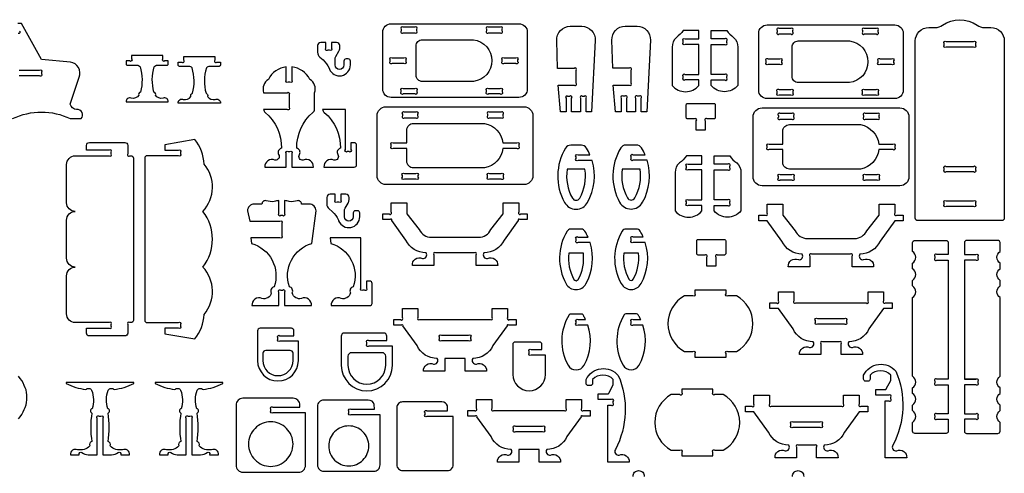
# Model space of a CAD drawing. Extents: x 4810.7 to 4895.3, y 1517.4 to 1570.6.
# Tile 5 of 5: x 4851.1 to 4895.3, y 1550.2 to 1570.6. Entities that reach past the tile are written whole.
import ezdxf

# ---------------------------------------------------------------- set-up
doc = ezdxf.new("R2010")
doc.units = 0
doc.header["$MEASUREMENT"] = 0
doc.layers.add('LAYER1', color=18, linetype='CONTINUOUS')

msp = doc.modelspace()

# ---------------------------------------------------------------- linework, layer by layer
at = {"layer": 'LAYER1'}
for points in [[(4891.442, 1561.598, -0.414214), (4891.342, 1561.698), (4891.342, 1569.679, -0.414214), (4891.942, 1570.279), (4892.237, 1570.279, 0.155074), (4892.565, 1570.383, -0.31779), (4894.118, 1570.383, 0.155074), (4894.446, 1570.279), (4894.742, 1570.279, -0.414214), (4895.342, 1569.679), (4895.342, 1561.698, -0.414214), (4895.242, 1561.598)], [(4867.403, 1567.508), (4867.403, 1570.071, -0.414214), (4867.778, 1570.446), (4873.528, 1570.446, -0.414214), (4873.903, 1570.071), (4873.903, 1567.508, -0.414214), (4873.528, 1567.133), (4867.778, 1567.133, -0.414214)], [(4868.236, 1570.201), (4868.236, 1570.128, 1), (4868.324, 1570.039), (4868.847, 1570.039, 1), (4868.936, 1570.128), (4868.936, 1570.201, 1), (4868.847, 1570.289), (4868.324, 1570.289, 1)], [(4872.068, 1570.201), (4872.068, 1570.128, 1), (4872.156, 1570.039), (4872.68, 1570.039, 1), (4872.768, 1570.128), (4872.768, 1570.201, 1), (4872.68, 1570.289), (4872.156, 1570.289, 1)], [(4875.393, 1566.483), (4875.287, 1567.683), (4876.004, 1567.683, 1), (4876.093, 1567.771), (4876.093, 1568.35, 1), (4876.004, 1568.439), (4875.266, 1568.439), (4875.229, 1569.698, -0.431081), (4875.828, 1570.333), (4876.357, 1570.333, -0.431081), (4876.956, 1569.698), (4876.793, 1566.483), (4876.543, 1566.483), (4876.543, 1567.094, 1), (4876.454, 1567.183), (4876.381, 1567.183, 1), (4876.293, 1567.094), (4876.293, 1566.483), (4875.893, 1566.483), (4875.893, 1567.094, 1), (4875.804, 1567.183), (4875.731, 1567.183, 1), (4875.643, 1567.094), (4875.643, 1566.483)], [(4877.869, 1566.487), (4877.763, 1567.687), (4878.481, 1567.687, 1), (4878.569, 1567.776), (4878.569, 1568.355, 1), (4878.481, 1568.443), (4877.742, 1568.443), (4877.705, 1569.703, -0.431081), (4878.304, 1570.337), (4878.834, 1570.337, -0.431081), (4879.433, 1569.703), (4879.269, 1566.487), (4879.019, 1566.487), (4879.019, 1567.099, 1), (4878.931, 1567.187), (4878.857, 1567.187, 1), (4878.769, 1567.099), (4878.769, 1566.487), (4878.369, 1566.487), (4878.369, 1567.099, 1), (4878.281, 1567.187), (4878.207, 1567.187, 1), (4878.119, 1567.099), (4878.119, 1566.487)], [(4884.301, 1567.456), (4884.301, 1570.018, -0.414214), (4884.676, 1570.393), (4890.426, 1570.393, -0.414214), (4890.801, 1570.018), (4890.801, 1567.456, -0.414214), (4890.426, 1567.081), (4884.676, 1567.081, -0.414214)], [(4885.134, 1570.149), (4885.134, 1570.075, 1), (4885.222, 1569.987), (4885.746, 1569.987, 1), (4885.834, 1570.075), (4885.834, 1570.149, 1), (4885.746, 1570.237), (4885.222, 1570.237, 1)], [(4888.967, 1570.149), (4888.967, 1570.075, 1), (4889.055, 1569.987), (4889.578, 1569.987, 1), (4889.667, 1570.075), (4889.667, 1570.149, 1), (4889.578, 1570.237), (4889.055, 1570.237, 1)], [(4880.414, 1569.395), (4880.414, 1567.67, 0.468323), (4881.614, 1567.67), (4881.614, 1567.92), (4881.002, 1567.92, -1), (4880.914, 1568.008), (4880.914, 1568.081, -1), (4881.002, 1568.17), (4881.614, 1568.17), (4881.614, 1569.52), (4881.002, 1569.52, -1), (4880.914, 1569.609), (4880.914, 1569.682, -1), (4881.002, 1569.77), (4881.614, 1569.77), (4881.614, 1570.145), (4880.914, 1570.145, -0.082449), (4880.601, 1569.832, 0.237515)], [(4883.363, 1569.395), (4883.363, 1567.67, -0.468323), (4882.163, 1567.67), (4882.163, 1567.92), (4882.775, 1567.92, 1), (4882.863, 1568.008), (4882.863, 1568.081, 1), (4882.775, 1568.17), (4882.163, 1568.17), (4882.163, 1569.52), (4882.775, 1569.52, 1), (4882.863, 1569.609), (4882.863, 1569.682, 1), (4882.775, 1569.77), (4882.163, 1569.77), (4882.163, 1570.145), (4882.863, 1570.145, 0.082449), (4883.176, 1569.832, -0.237515)], [(4864.992, 1568.446), (4865.006, 1568.411, 0.825341), (4865.952, 1568.594), (4865.952, 1568.766, 0.414214), (4865.856, 1568.862), (4865.757, 1568.862, 0.414214), (4865.661, 1568.766), (4865.661, 1568.594, -1), (4865.263, 1568.594), (4865.263, 1568.837, -0.131652), (4865.301, 1568.981), (4865.434, 1569.21, 0.131652), (4865.472, 1569.354), (4865.472, 1569.463, 0.414214), (4865.328, 1569.607), (4865.099, 1569.607), (4865.099, 1569.344, -1), (4865.01, 1569.255), (4864.937, 1569.255, -1), (4864.849, 1569.344), (4864.849, 1569.607), (4864.619, 1569.607, 0.414214), (4864.475, 1569.463), (4864.475, 1569.164, 0.220517), (4864.577, 1568.944), (4864.721, 1568.822, -0.122252)], [(4871.484, 1567.852), (4869.184, 1567.852, -0.414214), (4868.903, 1568.133), (4868.903, 1569.446, -0.414214), (4869.184, 1569.727), (4871.484, 1569.727, -0.88519)], [(4888.383, 1567.8), (4886.083, 1567.8, -0.414214), (4885.802, 1568.081), (4885.802, 1569.393, -0.414214), (4886.083, 1569.675), (4888.383, 1569.675, -0.88519)], [(4892.73, 1569.642), (4893.953, 1569.642, -1), (4894.042, 1569.553), (4894.042, 1569.48, -1), (4893.953, 1569.392), (4892.73, 1569.392, -1), (4892.642, 1569.48), (4892.642, 1569.553, -1)], [(4856.817, 1566.933), (4857.766, 1566.933, 0.570657), (4857.533, 1567.099, -0.289506), (4857.188, 1567.228, 0.497317), (4857.122, 1567.373, 0.217136), (4857.122, 1567.373, -0.145354), (4857.138, 1568.51, -0.281118), (4857.285, 1568.583), (4857.707, 1568.583, 0.414214), (4857.767, 1568.643), (4857.767, 1568.773), (4857.605, 1568.773, -1), (4857.517, 1568.862), (4857.517, 1569.023), (4856.942, 1569.023), (4856.817, 1569.023), (4856.691, 1569.023), (4856.116, 1569.023), (4856.116, 1568.862, -1), (4856.028, 1568.773), (4855.866, 1568.773), (4855.866, 1568.643, 0.414214), (4855.926, 1568.583), (4856.349, 1568.583, -0.281118), (4856.496, 1568.51, -0.145354), (4856.511, 1567.373, 0.217136), (4856.511, 1567.373, 0.497317), (4856.445, 1567.228, -0.289506), (4856.1, 1567.099, 0.570657), (4855.867, 1566.933)], [(4859.157, 1566.881), (4858.208, 1566.881, -0.570657), (4858.441, 1567.047, 0.289506), (4858.785, 1567.176, -0.497317), (4858.852, 1567.321, -0.217136), (4858.852, 1567.321, 0.145354), (4858.836, 1568.458, 0.281118), (4858.689, 1568.531), (4858.267, 1568.531, -0.414214), (4858.207, 1568.591), (4858.207, 1568.721), (4858.369, 1568.721, 1), (4858.457, 1568.81), (4858.457, 1568.971), (4859.032, 1568.971), (4859.157, 1568.971), (4859.283, 1568.971), (4859.858, 1568.971), (4859.858, 1568.81, 1), (4859.946, 1568.721), (4860.108, 1568.721), (4860.108, 1568.591, -0.414214), (4860.048, 1568.531), (4859.625, 1568.531, 0.281118), (4859.478, 1568.458, 0.145354), (4859.463, 1567.321, -0.217136), (4859.463, 1567.321, -0.497317), (4859.529, 1567.176, 0.289506), (4859.874, 1567.047, -0.570657), (4860.107, 1566.881)], [(4868.347, 1568.664), (4867.824, 1568.664, -1), (4867.736, 1568.753), (4867.736, 1568.826, -1), (4867.824, 1568.914), (4868.347, 1568.914, -1), (4868.436, 1568.826), (4868.436, 1568.753, -1)], [(4872.856, 1568.914), (4873.38, 1568.914, -1), (4873.468, 1568.826), (4873.468, 1568.753, -1), (4873.38, 1568.664), (4872.856, 1568.664, -1), (4872.768, 1568.753), (4872.768, 1568.826, -1)], [(4885.246, 1568.612), (4884.722, 1568.612, -1), (4884.634, 1568.7), (4884.634, 1568.774, -1), (4884.722, 1568.862), (4885.246, 1568.862, -1), (4885.334, 1568.774), (4885.334, 1568.7, -1)], [(4889.755, 1568.862), (4890.278, 1568.862, -1), (4890.367, 1568.774), (4890.367, 1568.7, -1), (4890.278, 1568.612), (4889.755, 1568.612, -1), (4889.667, 1568.7), (4889.667, 1568.774, -1)], [(4863.321, 1568.51), (4863.321, 1567.908, -1), (4863.233, 1567.82), (4863.16, 1567.82, -1), (4863.071, 1567.908), (4863.071, 1568.51, 0.24185), (4862.266, 1567.947, 0.346655), (4862.049, 1567.347), (4863.108, 1567.347, -1), (4863.196, 1567.259), (4863.196, 1566.686, -1), (4863.108, 1566.597), (4862.049, 1566.597, 0.260797), (4862.125, 1566.461, -0.220455), (4862.855, 1564.849, 0.497317), (4862.726, 1564.568, -0.687365), (4862.559, 1564.319, 0.570657), (4862.108, 1563.998), (4863.071, 1563.998), (4863.071, 1564.61, -1), (4863.16, 1564.698), (4863.196, 1564.698), (4863.233, 1564.698, -1), (4863.321, 1564.61), (4863.321, 1563.998), (4864.285, 1563.998, 0.570657), (4863.834, 1564.319, -0.687365), (4863.666, 1564.568, 0.497317), (4863.537, 1564.849, -0.220455), (4864.267, 1566.461, 0.260797), (4864.343, 1566.597), (4864.343, 1567.347, 0.346655), (4864.127, 1567.947, 0.24185)], [(4868.324, 1567.539), (4868.847, 1567.539, -1), (4868.936, 1567.451), (4868.936, 1567.378, -1), (4868.847, 1567.289), (4868.324, 1567.289, -1), (4868.236, 1567.378), (4868.236, 1567.451, -1)], [(4872.156, 1567.539), (4872.68, 1567.539, -1), (4872.768, 1567.451), (4872.768, 1567.378, -1), (4872.68, 1567.289), (4872.156, 1567.289, -1), (4872.068, 1567.378), (4872.068, 1567.451, -1)], [(4885.222, 1567.487), (4885.746, 1567.487, -1), (4885.834, 1567.399), (4885.834, 1567.325, -1), (4885.746, 1567.237), (4885.222, 1567.237, -1), (4885.134, 1567.325), (4885.134, 1567.399, -1)], [(4889.055, 1567.487), (4889.578, 1567.487, -1), (4889.667, 1567.399), (4889.667, 1567.325, -1), (4889.578, 1567.237), (4889.055, 1567.237, -1), (4888.967, 1567.325), (4888.967, 1567.399, -1)], [(4867.153, 1563.614), (4867.153, 1566.314, -0.414214), (4867.553, 1566.714), (4873.753, 1566.714, -0.414214), (4874.153, 1566.314), (4874.153, 1563.614, -0.414214), (4873.753, 1563.214), (4867.553, 1563.214, -0.414214)], [(4881.496, 1565.666), (4881.496, 1566.078, 1), (4881.408, 1566.166), (4881.106, 1566.166, -0.414214), (4881.046, 1566.226), (4881.046, 1566.806, -0.414214), (4881.106, 1566.866), (4882.286, 1566.866, -0.414214), (4882.346, 1566.806), (4882.346, 1566.226, -0.414214), (4882.286, 1566.166), (4881.985, 1566.166, 1), (4881.896, 1566.078), (4881.896, 1565.666)], [(4884.051, 1563.561), (4884.051, 1566.261, -0.414214), (4884.451, 1566.661), (4890.651, 1566.661, -0.414214), (4891.051, 1566.261), (4891.051, 1563.561, -0.414214), (4890.651, 1563.161), (4884.451, 1563.161, -0.414214)], [(4866.125, 1563.998, 0.414214), (4866.225, 1564.098), (4866.225, 1564.998, 0.414214), (4866.125, 1565.098), (4865.975, 1565.098), (4865.975, 1564.786, -1), (4865.886, 1564.698), (4865.813, 1564.698, -1), (4865.725, 1564.786), (4865.725, 1566.597), (4864.702, 1566.597, 0.260797), (4864.779, 1566.461, -0.220455), (4865.508, 1564.849, 0.497317), (4865.38, 1564.568, -0.687365), (4865.212, 1564.319, 0.570657), (4864.761, 1563.998)], [(4868.287, 1566.375), (4868.287, 1566.302, 1), (4868.375, 1566.214), (4868.898, 1566.214, 1), (4868.987, 1566.302), (4868.987, 1566.375, 1), (4868.898, 1566.464), (4868.375, 1566.464, 1)], [(4872.119, 1566.375), (4872.119, 1566.302, 1), (4872.208, 1566.214), (4872.731, 1566.214, 1), (4872.819, 1566.302), (4872.819, 1566.375, 1), (4872.731, 1566.464), (4872.208, 1566.464, 1)], [(4885.797, 1566.411), (4885.273, 1566.411, 1), (4885.185, 1566.323), (4885.185, 1566.25, 1), (4885.273, 1566.161), (4885.797, 1566.161, 1), (4885.885, 1566.25), (4885.885, 1566.323, 1)], [(4889.018, 1566.323), (4889.018, 1566.25, 1), (4889.106, 1566.161), (4889.629, 1566.161, 1), (4889.718, 1566.25), (4889.718, 1566.323, 1), (4889.629, 1566.411), (4889.106, 1566.411, 1)], [(4872.805, 1565.089), (4873.431, 1565.089, -1), (4873.519, 1565), (4873.519, 1564.927, -1), (4873.431, 1564.839), (4872.805, 1564.839, -0.326135), (4871.984, 1563.964), (4868.787, 1563.964, -0.414214), (4868.487, 1564.264), (4868.487, 1564.839), (4867.875, 1564.839, -1), (4867.787, 1564.927), (4867.787, 1565, -1), (4867.875, 1565.089), (4868.487, 1565.089), (4868.487, 1565.664, -0.414214), (4868.787, 1565.964), (4871.984, 1565.964, -0.326135)], [(4889.704, 1565.036), (4890.329, 1565.036, -1), (4890.418, 1564.948), (4890.418, 1564.875, -1), (4890.329, 1564.786), (4889.704, 1564.786, -0.326135), (4888.883, 1563.911), (4885.685, 1563.911, -0.414214), (4885.385, 1564.211), (4885.385, 1564.786), (4884.773, 1564.786, -1), (4884.685, 1564.875), (4884.685, 1564.948, -1), (4884.773, 1565.036), (4885.385, 1565.036), (4885.385, 1565.611, -0.414214), (4885.685, 1565.911), (4888.883, 1565.911, -0.326135)], [(4853.587, 1559.508, -0.414214), (4853.195, 1559.901), (4853.195, 1561.616, -0.414214), (4853.587, 1562.008, -0.414214), (4853.195, 1562.401), (4853.195, 1564.116, -0.414214), (4853.587, 1564.508), (4855.106, 1564.508, 1), (4855.195, 1564.597), (4855.195, 1564.67, 1), (4855.106, 1564.758), (4854.087, 1564.758), (4854.087, 1564.978, -0.414214), (4854.218, 1565.108), (4855.814, 1565.108, -0.414214), (4855.945, 1564.978), (4855.945, 1564.597, 1), (4856.033, 1564.508), (4856.095, 1564.508, -0.414214), (4856.195, 1564.408), (4856.195, 1557.108, -0.414214), (4856.095, 1557.008), (4856.033, 1557.008, 1), (4855.945, 1556.92), (4855.945, 1556.539, -0.414214), (4855.814, 1556.408), (4854.218, 1556.408, -0.414214), (4854.087, 1556.539), (4854.087, 1556.758), (4855.106, 1556.758, 1), (4855.195, 1556.847), (4855.195, 1556.92, 1), (4855.106, 1557.008), (4853.587, 1557.008, -0.414214), (4853.195, 1557.401), (4853.195, 1559.116, -0.414214)], [(4859.375, 1564.138, 0.157436), (4858.952, 1565.245), (4857.609, 1565.008), (4857.609, 1564.758), (4858.22, 1564.758, -1), (4858.309, 1564.67), (4858.309, 1564.597, -1), (4858.22, 1564.508), (4856.809, 1564.508, 0.414214), (4856.709, 1564.408), (4856.709, 1563.508), (4856.709, 1557.108, 0.414214), (4856.809, 1557.008), (4858.22, 1557.008, -1), (4858.309, 1556.92), (4858.309, 1556.847, -1), (4858.22, 1556.759), (4857.609, 1556.759), (4857.609, 1556.509), (4858.952, 1556.272, 0.157436), (4859.375, 1557.379, 0.379394), (4859.319, 1559.508, 0.346118), (4859.319, 1562.008, 0.379394)], [(4876.81, 1564.302), (4876.181, 1564.302, -1), (4876.093, 1564.39), (4876.093, 1564.464, -1), (4876.181, 1564.552), (4876.719, 1564.552, 0.035368), (4876.562, 1564.857, 0.261699), (4876.332, 1564.986), (4875.853, 1564.986, 0.261699), (4875.624, 1564.857, 0.2701), (4875.577, 1562.413, 0.587624), (4876.609, 1562.413, 0.203772)], [(4879.286, 1564.307), (4878.657, 1564.307, -1), (4878.569, 1564.395), (4878.569, 1564.469, -1), (4878.657, 1564.557), (4879.195, 1564.557, 0.035368), (4879.038, 1564.862, 0.261699), (4878.808, 1564.991), (4878.33, 1564.991, 0.261699), (4878.1, 1564.862, 0.2701), (4878.053, 1562.418, 0.587624), (4879.085, 1562.418, 0.203772)], [(4880.551, 1563.755), (4880.551, 1562.029, 0.468323), (4881.751, 1562.029), (4881.751, 1562.279), (4881.139, 1562.279, -1), (4881.051, 1562.367), (4881.051, 1562.441, -1), (4881.139, 1562.529), (4881.751, 1562.529), (4881.751, 1563.88), (4881.139, 1563.88, -1), (4881.051, 1563.968), (4881.051, 1564.041, -1), (4881.139, 1564.13), (4881.751, 1564.13), (4881.751, 1564.505), (4881.051, 1564.505, -0.082449), (4880.738, 1564.191, 0.237515)], [(4883.501, 1563.755), (4883.501, 1562.029, -0.468323), (4882.301, 1562.029), (4882.301, 1562.279), (4882.912, 1562.279, 1), (4883.001, 1562.367), (4883.001, 1562.441, 1), (4882.912, 1562.529), (4882.301, 1562.529), (4882.301, 1563.88), (4882.912, 1563.88, 1), (4883.001, 1563.968), (4883.001, 1564.041, 1), (4882.912, 1564.13), (4882.301, 1564.13), (4882.301, 1564.505), (4883.001, 1564.505, 0.082449), (4883.314, 1564.191, -0.237515)], [(4892.73, 1564.033), (4893.953, 1564.033, -1), (4894.042, 1563.945), (4894.042, 1563.872, -1), (4893.953, 1563.783), (4892.73, 1563.783, -1), (4892.642, 1563.872), (4892.642, 1563.945, -1)], [(4868.375, 1563.714), (4868.898, 1563.714, -1), (4868.987, 1563.625), (4868.987, 1563.552, -1), (4868.898, 1563.464), (4868.375, 1563.464, -1), (4868.287, 1563.552), (4868.287, 1563.625, -1)], [(4872.208, 1563.714), (4872.731, 1563.714, -1), (4872.819, 1563.625), (4872.819, 1563.552, -1), (4872.731, 1563.464), (4872.208, 1563.464, -1), (4872.119, 1563.552), (4872.119, 1563.625, -1)], [(4876.492, 1563.902), (4875.693, 1563.902, 0.166664), (4875.926, 1562.608, 0.587624), (4876.259, 1562.608, 0.166664)], [(4878.968, 1563.907), (4878.17, 1563.907, 0.166664), (4878.402, 1562.613, 0.587624), (4878.736, 1562.613, 0.166664)], [(4885.273, 1563.661), (4885.797, 1563.661, -1), (4885.885, 1563.573), (4885.885, 1563.5, -1), (4885.797, 1563.411), (4885.273, 1563.411, -1), (4885.185, 1563.5), (4885.185, 1563.573, -1)], [(4889.106, 1563.661), (4889.629, 1563.661, -1), (4889.718, 1563.573), (4889.718, 1563.5, -1), (4889.629, 1563.411), (4889.106, 1563.411, -1), (4889.018, 1563.5), (4889.018, 1563.573, -1)], [(4865.409, 1561.622), (4865.423, 1561.587, 0.825341), (4866.37, 1561.77), (4866.37, 1561.942, 0.414214), (4866.274, 1562.038), (4866.174, 1562.038, 0.414214), (4866.078, 1561.942), (4866.078, 1561.77, -1), (4865.68, 1561.77), (4865.68, 1562.012, -0.131652), (4865.718, 1562.157), (4865.851, 1562.386, 0.131652), (4865.889, 1562.53), (4865.889, 1562.638, 0.414214), (4865.745, 1562.783), (4865.516, 1562.783), (4865.516, 1562.519, -1), (4865.427, 1562.431), (4865.354, 1562.431, -1), (4865.266, 1562.519), (4865.266, 1562.783), (4865.036, 1562.783, 0.414214), (4864.892, 1562.638), (4864.892, 1562.34, 0.220517), (4864.994, 1562.12), (4865.138, 1561.998, -0.122252)], [(4862.74, 1557.772), (4862.74, 1558.384, -1), (4862.828, 1558.472), (4862.902, 1558.472, -1), (4862.99, 1558.384), (4862.99, 1557.772), (4864.204, 1557.772, 0.570657), (4863.752, 1558.093, -0.424269), (4863.335, 1558.342, 0.497317), (4863.206, 1558.623, -0.429094), (4864.221, 1560.569), (4864.405, 1562.029), (4864.405, 1562.029, 0.414214), (4864.097, 1562.337), (4863.756, 1562.337, 0.480696), (4863.564, 1562.491, -0.114725), (4863.203, 1562.447, 0.056195), (4862.99, 1562.499), (4862.99, 1561.907, -1), (4862.902, 1561.819), (4862.828, 1561.819, -1), (4862.74, 1561.907), (4862.74, 1562.499, 0.056195), (4862.527, 1562.447, -0.114725), (4862.166, 1562.491, 0.480696), (4861.974, 1562.337), (4861.633, 1562.337, 0.414214), (4861.325, 1562.029), (4861.325, 1562.029), (4861.43, 1561.569), (4862.777, 1561.569, -1), (4862.865, 1561.48), (4862.865, 1560.907, -1), (4862.777, 1560.819), (4861.477, 1560.819), (4861.509, 1560.569, -0.429094), (4862.524, 1558.623, 0.497317), (4862.395, 1558.342, -0.424269), (4861.977, 1558.093, 0.570657), (4861.526, 1557.772)], [(4871.607, 1559.574), (4871.607, 1560.055, 1), (4871.519, 1560.144), (4870.153, 1560.144), (4869.787, 1560.144, 1), (4869.699, 1560.055), (4869.699, 1559.574), (4868.735, 1559.574, -0.570657), (4869.186, 1559.895, 0.687365), (4869.354, 1560.144, -0.291722), (4868.447, 1560.722), (4867.813, 1561.606, 1), (4867.741, 1561.643), (4867.403, 1561.643), (4867.403, 1561.893), (4867.698, 1561.893, 1), (4867.787, 1561.981), (4867.787, 1562.393), (4868.487, 1562.393), (4868.487, 1561.893), (4869.046, 1561.191, 0.291722), (4869.59, 1560.844), (4870.153, 1560.844), (4871.716, 1560.844, 0.291722), (4872.26, 1561.191), (4872.819, 1561.893), (4872.819, 1562.393), (4873.519, 1562.393), (4873.519, 1561.981, 1), (4873.608, 1561.893), (4873.903, 1561.893), (4873.903, 1561.643), (4873.565, 1561.643, 1), (4873.493, 1561.606), (4872.858, 1560.722, -0.291722), (4871.952, 1560.144, 0.687365), (4872.119, 1559.895, -0.570657), (4872.57, 1559.574)], [(4888.505, 1559.522), (4888.505, 1560.003, 1), (4888.417, 1560.091), (4887.051, 1560.091), (4886.686, 1560.091, 1), (4886.597, 1560.003), (4886.597, 1559.522), (4885.634, 1559.522, -0.570657), (4886.085, 1559.842, 0.687365), (4886.253, 1560.091, -0.291722), (4885.346, 1560.67), (4884.685, 1561.59), (4884.301, 1561.59), (4884.301, 1561.84), (4884.597, 1561.84, 1), (4884.685, 1561.928), (4884.685, 1562.34), (4885.385, 1562.34), (4885.385, 1561.84), (4885.944, 1561.138, 0.291722), (4886.488, 1560.791), (4887.051, 1560.791), (4888.615, 1560.791, 0.291722), (4889.159, 1561.138), (4889.718, 1561.84), (4889.718, 1562.34), (4890.418, 1562.34), (4890.418, 1561.928, 1), (4890.506, 1561.84), (4890.801, 1561.84), (4890.801, 1561.59), (4890.418, 1561.59), (4889.757, 1560.67, -0.291722), (4888.85, 1560.091, 0.687365), (4889.018, 1559.842, -0.570657), (4889.469, 1559.522)], [(4892.73, 1562.485), (4893.953, 1562.485, -1), (4894.042, 1562.396), (4894.042, 1562.323, -1), (4893.953, 1562.235), (4892.73, 1562.235, -1), (4892.642, 1562.323), (4892.642, 1562.396, -1)], [(4876.726, 1560.606), (4876.181, 1560.606, -1), (4876.093, 1560.695), (4876.093, 1560.768, -1), (4876.181, 1560.856), (4876.631, 1560.856, 0.031694), (4876.493, 1561.119, 0.261699), (4876.332, 1561.21), (4875.853, 1561.21, 0.261699), (4875.692, 1561.119, 0.2701), (4875.647, 1558.756, 0.587624), (4876.539, 1558.756, 0.206482)], [(4879.203, 1560.611), (4878.657, 1560.611, -1), (4878.569, 1560.699), (4878.569, 1560.773, -1), (4878.657, 1560.861), (4879.108, 1560.861, 0.031694), (4878.969, 1561.124, 0.261699), (4878.808, 1561.215), (4878.33, 1561.215, 0.261699), (4878.169, 1561.124, 0.2701), (4878.123, 1558.761, 0.587624), (4879.015, 1558.761, 0.206482)], [(4866.822, 1558.872), (4866.672, 1558.872), (4866.672, 1558.561, -1), (4866.584, 1558.472), (4866.51, 1558.472, -1), (4866.422, 1558.561), (4866.422, 1560.819), (4866.422, 1560.819), (4866.422, 1560.819), (4865.034, 1560.819), (4865.066, 1560.569, -0.429094), (4866.081, 1558.623, 0.497317), (4865.952, 1558.342, -0.424269), (4865.535, 1558.093, 0.570657), (4865.083, 1557.772), (4866.822, 1557.772, 0.414214), (4866.922, 1557.872), (4866.922, 1558.772, 0.414214)], [(4881.97, 1559.545), (4881.97, 1559.957, 1), (4881.882, 1560.045), (4881.58, 1560.045, -0.414214), (4881.52, 1560.105), (4881.52, 1560.685, -0.414214), (4881.58, 1560.745), (4882.76, 1560.745, -0.414214), (4882.82, 1560.685), (4882.82, 1560.105, -0.414214), (4882.76, 1560.045), (4882.458, 1560.045, 1), (4882.37, 1559.957), (4882.37, 1559.545)], [(4891.221, 1556.259), (4891.221, 1558.132, 0.531486), (4891.221, 1558.657), (4891.221, 1558.907, 0.531486), (4891.221, 1559.431), (4891.221, 1559.681, 0.531486), (4891.221, 1560.206), (4891.221, 1560.606, -0.414214), (4891.321, 1560.706), (4892.722, 1560.706, -0.414214), (4892.822, 1560.606), (4892.822, 1560.068), (4892.31, 1560.068, 1), (4892.221, 1559.98), (4892.221, 1559.907, 1), (4892.31, 1559.818), (4892.822, 1559.818), (4892.822, 1554.46), (4892.31, 1554.46, 1), (4892.221, 1554.372), (4892.221, 1554.299, 1), (4892.31, 1554.21), (4892.822, 1554.21), (4892.822, 1552.912), (4892.31, 1552.912, 1), (4892.221, 1552.823), (4892.221, 1552.75, 1), (4892.31, 1552.662), (4892.822, 1552.662), (4892.822, 1552.124, -0.414214), (4892.722, 1552.024), (4891.321, 1552.024, -0.414214), (4891.221, 1552.124), (4891.221, 1552.524, 0.531486), (4891.221, 1553.049), (4891.221, 1553.299, 0.531486), (4891.221, 1553.823), (4891.221, 1554.073, 0.531486), (4891.221, 1554.597), (4891.221, 1556.009)], [(4895.148, 1556.259), (4895.148, 1558.132, -0.531486), (4895.148, 1558.657), (4895.148, 1558.907, -0.531486), (4895.148, 1559.431), (4895.148, 1559.681, -0.531486), (4895.148, 1560.206), (4895.148, 1560.606, 0.414214), (4895.048, 1560.706), (4893.647, 1560.706, 0.414214), (4893.547, 1560.606), (4893.547, 1560.068), (4894.06, 1560.068, -1), (4894.148, 1559.98), (4894.148, 1559.907, -1), (4894.06, 1559.818), (4893.547, 1559.818), (4893.547, 1554.46), (4894.06, 1554.46, -1), (4894.148, 1554.372), (4894.148, 1554.299, -1), (4894.06, 1554.21), (4893.547, 1554.21), (4893.547, 1552.912), (4894.06, 1552.912, -1), (4894.148, 1552.823), (4894.148, 1552.75, -1), (4894.06, 1552.662), (4893.547, 1552.662), (4893.547, 1552.124, 0.414214), (4893.647, 1552.024), (4895.048, 1552.024, 0.414214), (4895.148, 1552.124), (4895.148, 1552.524, -0.531486), (4895.148, 1553.049), (4895.148, 1553.299, -0.531486), (4895.148, 1553.823), (4895.148, 1554.073, -0.531486), (4895.148, 1554.597), (4895.148, 1556.009)], [(4876.422, 1560.126), (4875.763, 1560.126, 0.15764), (4875.996, 1558.951, 0.587624), (4876.19, 1558.951, 0.15764)], [(4878.898, 1560.131), (4878.239, 1560.131, 0.15764), (4878.472, 1558.956, 0.587624), (4878.666, 1558.956, 0.15764)], [(4880.966, 1555.71), (4881.344, 1555.71, -1), (4881.433, 1555.622), (4881.433, 1555.46), (4882.833, 1555.46), (4882.833, 1555.622, -1), (4882.921, 1555.71), (4883.299, 1555.71, 0.59581), (4883.299, 1558.21), (4882.921, 1558.21, -1), (4882.833, 1558.299), (4882.833, 1558.46), (4881.433, 1558.46), (4881.433, 1558.299, -1), (4881.344, 1558.21), (4880.966, 1558.21, 0.59581)], [(4885.885, 1558.392), (4885.885, 1557.981, 1), (4885.973, 1557.892), (4889.129, 1557.892, 1), (4889.218, 1557.981), (4889.218, 1558.392), (4889.918, 1558.392), (4889.918, 1557.981, 1), (4890.006, 1557.892), (4890.301, 1557.892), (4890.301, 1557.642), (4889.918, 1557.642), (4889.257, 1556.722, -0.291722), (4888.35, 1556.144, 0.687365), (4888.518, 1555.895, -0.570657), (4888.969, 1555.574), (4888.005, 1555.574), (4888.005, 1556.055, 1), (4887.917, 1556.144), (4887.186, 1556.144, 1), (4887.097, 1556.055), (4887.097, 1555.574), (4886.134, 1555.574, -0.570657), (4886.585, 1555.895, 0.687365), (4886.753, 1556.144, -0.291722), (4885.846, 1556.722), (4885.185, 1557.642), (4884.801, 1557.642), (4884.801, 1557.892), (4885.097, 1557.892, 1), (4885.185, 1557.981), (4885.185, 1558.392)], [(4868.987, 1557.644), (4868.987, 1557.232, 1), (4869.075, 1557.144), (4872.231, 1557.144, 1), (4872.319, 1557.232), (4872.319, 1557.644), (4873.019, 1557.644), (4873.019, 1557.232, 1), (4873.108, 1557.144), (4873.403, 1557.144), (4873.403, 1556.894), (4873.065, 1556.894, 1), (4872.993, 1556.857), (4872.358, 1555.973, -0.291722), (4871.452, 1555.395, 0.687365), (4871.619, 1555.146, -0.570657), (4872.07, 1554.825), (4871.107, 1554.825), (4871.107, 1555.395), (4870.199, 1555.395), (4870.199, 1554.825), (4869.235, 1554.825, -0.570657), (4869.686, 1555.146, 0.687365), (4869.854, 1555.395, -0.291722), (4868.947, 1555.973), (4868.313, 1556.857, 1), (4868.241, 1556.894), (4867.903, 1556.894), (4867.903, 1557.144), (4868.198, 1557.144, 1), (4868.287, 1557.232), (4868.287, 1557.644)], [(4876.44, 1557.296, 0.014243), (4876.408, 1557.352, 0.261699), (4876.332, 1557.394), (4875.853, 1557.394, 0.261699), (4875.778, 1557.352, 0.2701), (4875.734, 1555.089, 0.587624), (4876.452, 1555.089, 0.21016), (4876.621, 1556.891), (4876.181, 1556.891, -1), (4876.093, 1556.979), (4876.093, 1557.052, -1), (4876.181, 1557.141), (4876.521, 1557.141, 0.026696)], [(4878.916, 1557.301, 0.014243), (4878.884, 1557.357, 0.261699), (4878.808, 1557.399), (4878.33, 1557.399, 0.261699), (4878.254, 1557.357, 0.2701), (4878.21, 1555.094, 0.587624), (4878.928, 1555.094, 0.21016), (4879.098, 1556.895), (4878.657, 1556.895, -1), (4878.569, 1556.984), (4878.569, 1557.057, -1), (4878.657, 1557.145), (4878.998, 1557.145, 0.026696)], [(4888.163, 1556.944), (4886.94, 1556.944, -1), (4886.851, 1557.032), (4886.851, 1557.105, -1), (4886.94, 1557.194), (4888.163, 1557.194, -1), (4888.251, 1557.105), (4888.251, 1557.032, -1)], [(4863.411, 1556.638, 0.414214), (4863.296, 1556.754), (4861.891, 1556.754, 0.414214), (4861.776, 1556.638), (4861.776, 1555.301, 1), (4863.611, 1555.301), (4863.611, 1556.17), (4862.782, 1556.17, -1), (4862.693, 1556.258), (4862.693, 1556.331, -1), (4862.782, 1556.42), (4863.411, 1556.42)], [(4867.587, 1556.395, 0.414214), (4867.442, 1556.539), (4865.686, 1556.539, 0.414214), (4865.542, 1556.395), (4865.542, 1555.087, 1), (4867.837, 1555.087), (4867.837, 1555.955), (4866.778, 1555.955, -1), (4866.689, 1556.044), (4866.689, 1556.117, -1), (4866.778, 1556.205), (4867.587, 1556.205)], [(4870.041, 1556.445), (4871.265, 1556.445, -1), (4871.353, 1556.357), (4871.353, 1556.283, -1), (4871.265, 1556.195), (4870.041, 1556.195, -1), (4869.953, 1556.283), (4869.953, 1556.357, -1)], [(4874.558, 1556.037, 0.414214), (4874.466, 1556.129), (4873.342, 1556.129, 0.414214), (4873.25, 1556.037), (4873.25, 1554.677, 1), (4874.718, 1554.677), (4874.718, 1555.545), (4874.072, 1555.545, -1), (4873.984, 1555.633), (4873.984, 1555.707, -1), (4874.072, 1555.795), (4874.558, 1555.795)], [(4863.243, 1555.756), (4862.144, 1555.756, 0.414214), (4862.016, 1555.628), (4862.016, 1555.301, 1), (4863.371, 1555.301), (4863.371, 1555.628, 0.414214)], [(4867.377, 1555.655), (4866.002, 1555.655, 0.414214), (4865.842, 1555.495), (4865.842, 1555.087, 1), (4867.537, 1555.087), (4867.537, 1555.495, 0.414214)], [(4890.022, 1553.996, -0.029821), (4890.037, 1554.027), (4890.243, 1554.4, 0.121687), (4890.243, 1554.4), (4890.243, 1554.643, 0.427031), (4889.31, 1554.643), (4889.31, 1554.471, -0.414214), (4889.214, 1554.375), (4889.115, 1554.375, -0.414214), (4889.019, 1554.471), (4889.019, 1554.643, -0.545644), (4890.465, 1554.826, -0.225477), (4890.337, 1551.497, 0.687365), (4890.505, 1551.248, -0.570657), (4890.956, 1550.927), (4889.993, 1550.927), (4889.993, 1553.496), (4890.154, 1553.496, 1), (4890.243, 1553.584), (4890.243, 1553.658, 1), (4890.154, 1553.746), (4889.56, 1553.746), (4889.56, 1553.996)], [(4877.546, 1553.801, -0.029821), (4877.562, 1553.832), (4877.767, 1554.205, 0.121687), (4877.767, 1554.205), (4877.767, 1554.448, 0.427031), (4876.834, 1554.448), (4876.834, 1554.276, -0.414214), (4876.738, 1554.18), (4876.639, 1554.18, -0.414214), (4876.543, 1554.276), (4876.543, 1554.448, -0.545644), (4877.989, 1554.631, -0.225477), (4877.861, 1551.302, 0.687365), (4878.029, 1551.053, -0.570657), (4878.48, 1550.733), (4877.517, 1550.733), (4877.517, 1553.301), (4877.678, 1553.301, 1), (4877.767, 1553.389), (4877.767, 1553.463, 1), (4877.678, 1553.551), (4877.084, 1553.551), (4877.084, 1553.801)], [(4856.22, 1554.269), (4856.22, 1554.309), (4853.17, 1554.309), (4853.17, 1554.269, 0.082494), (4854.062, 1553.999, -0.480983), (4854.321, 1553.971, -0.169376), (4854.344, 1553.136, 0.755968), (4854.33, 1552.943, 0.0823), (4854.33, 1551.655, 0.497317), (4854.241, 1551.462, -0.242348), (4853.681, 1551.29, 0.570657), (4853.37, 1551.069), (4853.765, 1551.069, -0.75881), (4853.883, 1551.163, 0.158853), (4854.17, 1551.069), (4854.57, 1551.069), (4854.57, 1552.706, -1), (4854.658, 1552.794), (4854.732, 1552.794, -1), (4854.82, 1552.706), (4854.82, 1551.069), (4855.22, 1551.069, 0.158853), (4855.507, 1551.163, -0.75881), (4855.625, 1551.069), (4856.02, 1551.069, 0.570657), (4855.709, 1551.29, -0.242348), (4855.149, 1551.462, 0.497317), (4855.06, 1551.655, 0.0823), (4855.06, 1552.943, 0.755968), (4855.046, 1553.136, -0.169376), (4855.069, 1553.971, -0.480983), (4855.328, 1553.999, 0.082494)], [(4860.22, 1554.269), (4860.22, 1554.309), (4857.17, 1554.309), (4857.17, 1554.269, 0.082494), (4858.062, 1553.999, -0.480983), (4858.321, 1553.971, -0.169376), (4858.344, 1553.136, 0.755968), (4858.33, 1552.943, 0.0823), (4858.33, 1551.655, 0.497317), (4858.241, 1551.462, -0.242348), (4857.681, 1551.29, 0.570657), (4857.37, 1551.069), (4857.765, 1551.069, -0.75881), (4857.883, 1551.163, 0.158853), (4858.17, 1551.069), (4858.57, 1551.069), (4858.57, 1552.706, -1), (4858.658, 1552.794), (4858.732, 1552.794, -1), (4858.82, 1552.706), (4858.82, 1551.069), (4859.22, 1551.069, 0.158853), (4859.507, 1551.163, -0.75881), (4859.625, 1551.069), (4860.02, 1551.069, 0.570657), (4859.709, 1551.29, -0.242348), (4859.149, 1551.462, 0.497317), (4859.06, 1551.655, 0.0823), (4859.06, 1552.943, 0.755968), (4859.046, 1553.136, -0.169376), (4859.069, 1553.971, -0.480983), (4859.328, 1553.999, 0.082494)], [(4880.374, 1551.269), (4880.752, 1551.269, -1), (4880.84, 1551.181), (4880.84, 1551.019), (4882.24, 1551.019), (4882.24, 1551.181, -1), (4882.328, 1551.269), (4882.706, 1551.269, 0.59581), (4882.706, 1553.769), (4882.328, 1553.769, -1), (4882.24, 1553.858), (4882.24, 1554.019), (4880.84, 1554.019), (4880.84, 1553.858, -1), (4880.752, 1553.769), (4880.374, 1553.769, 0.59581)], [(4862.371, 1553.039), (4862.371, 1553.112, -1), (4862.46, 1553.2), (4863.684, 1553.2), (4863.684, 1553.294, 0.414214), (4863.371, 1553.607), (4861.121, 1553.607, 0.414214), (4860.809, 1553.294), (4860.809, 1550.594, 0.414214), (4861.121, 1550.282), (4863.621, 1550.282, 0.414214), (4863.934, 1550.594), (4863.934, 1552.95), (4862.46, 1552.95, -1)], [(4867.285, 1552.868), (4865.967, 1552.868, -1), (4865.879, 1552.957), (4865.879, 1553.03, -1), (4865.967, 1553.118), (4867.035, 1553.118), (4867.023, 1553.325, 0.33076), (4866.754, 1553.525), (4864.754, 1553.525, 0.414214), (4864.473, 1553.243), (4864.473, 1550.607, 0.414214), (4864.754, 1550.326), (4867.004, 1550.326, 0.414214), (4867.285, 1550.607)], [(4870.57, 1552.786), (4869.393, 1552.786, -1), (4869.304, 1552.875), (4869.304, 1552.948, -1), (4869.393, 1553.036), (4870.32, 1553.036), (4870.309, 1553.263, 0.33076), (4870.067, 1553.443), (4868.292, 1553.443, 0.414214), (4868.039, 1553.19), (4868.039, 1550.611, 0.414214), (4868.292, 1550.358), (4870.317, 1550.358, 0.414214), (4870.57, 1550.611)], [(4872.311, 1553.551), (4872.311, 1553.139, 1), (4872.399, 1553.051), (4875.555, 1553.051, 1), (4875.643, 1553.139), (4875.643, 1553.551), (4876.343, 1553.551), (4876.343, 1553.139, 1), (4876.431, 1553.051), (4876.727, 1553.051), (4876.727, 1552.801), (4876.388, 1552.801, 1), (4876.317, 1552.764), (4875.682, 1551.881, -0.291722), (4874.776, 1551.302, 0.687365), (4874.943, 1551.053, -0.570657), (4875.394, 1550.733), (4874.431, 1550.733), (4874.431, 1551.302), (4873.523, 1551.302), (4873.523, 1550.733), (4872.559, 1550.733, -0.570657), (4873.01, 1551.053, 0.687365), (4873.178, 1551.302, -0.291722), (4872.271, 1551.881), (4871.637, 1552.764, 1), (4871.565, 1552.801), (4871.227, 1552.801), (4871.227, 1553.051), (4871.522, 1553.051, 1), (4871.611, 1553.139), (4871.611, 1553.551)], [(4884.786, 1553.746), (4884.786, 1553.334, 1), (4884.875, 1553.246), (4888.031, 1553.246, 1), (4888.119, 1553.334), (4888.119, 1553.746), (4888.819, 1553.746), (4888.819, 1553.334, 1), (4888.907, 1553.246), (4889.203, 1553.246), (4889.203, 1552.996), (4888.819, 1552.996), (4888.158, 1552.076, -0.291722), (4887.251, 1551.497, 0.687365), (4887.419, 1551.248, -0.570657), (4887.87, 1550.927), (4886.907, 1550.927), (4886.907, 1551.409, 1), (4886.818, 1551.497), (4886.087, 1551.497, 1), (4885.999, 1551.409), (4885.999, 1550.927), (4885.035, 1550.927, -0.570657), (4885.486, 1551.248, 0.687365), (4885.654, 1551.497, -0.291722), (4884.747, 1552.076), (4884.086, 1552.996), (4883.703, 1552.996), (4883.703, 1553.246), (4883.998, 1553.246, 1), (4884.086, 1553.334), (4884.086, 1553.746)], [(4862.371, 1552.544, 0.414214), (4861.371, 1551.544, 0.414214), (4862.371, 1550.544, 0.414214), (4863.371, 1551.544, 0.414214)], [(4887.064, 1552.297), (4885.841, 1552.297, -1), (4885.753, 1552.386), (4885.753, 1552.459, -1), (4885.841, 1552.547), (4887.064, 1552.547, -1), (4887.153, 1552.459), (4887.153, 1552.386, -1)], [(4865.879, 1552.362, 0.414214), (4864.979, 1551.462, 0.414214), (4865.879, 1550.562, 0.414214), (4866.779, 1551.462, 0.414214)], [(4874.588, 1552.102), (4873.365, 1552.102, -1), (4873.277, 1552.191), (4873.277, 1552.264, -1), (4873.365, 1552.352), (4874.588, 1552.352, -1), (4874.677, 1552.264), (4874.677, 1552.191, -1)]]:
    msp.add_lwpolyline(points, format="xyb", close=True, dxfattribs=at)
for points in [[(4850.766, 1566.179, -0.230289), (4853.361, 1566.179), (4853.843, 1566.179, 0.729626), (4853.645, 1566.59, -0.343544), (4853.361, 1566.829), (4853.766, 1568.04, 0.456332), (4853.375, 1568.726), (4852.063, 1568.836), (4851.168, 1570.461), (4851, 1570.461)], [(4851.08, 1570.117, -1), (4851.014, 1570.011)], [(4851.063, 1568.361), (4851.975, 1568.361, -1), (4852.063, 1568.273), (4852.063, 1568.236), (4852.063, 1568.2, -1), (4851.975, 1568.111), (4851.063, 1568.111)], [(4878.656, 1550.092, -0.427943), (4878.906, 1550.354, -0.427943), (4879.156, 1550.092, 0.204981)], [(4885.825, 1550.092, -0.427943), (4886.075, 1550.354, -0.427943), (4886.325, 1550.092, 0.204981)]]:
    msp.add_lwpolyline(points, format="xyb", dxfattribs=at)
for points in [[(4870.153, 1560.844), (4870.459, 1560.844)], [(4887.051, 1560.791), (4887.357, 1560.791)], [(4851.029, 1552.677), (4851.109, 1552.777), (4851.189, 1552.877), (4851.249, 1552.997), (4851.289, 1553.097), (4851.33, 1553.198), (4851.37, 1553.318), (4851.39, 1553.418), (4851.41, 1553.538), (4851.41, 1553.638), (4851.41, 1553.759), (4851.39, 1553.859), (4851.37, 1553.979), (4851.33, 1554.079), (4851.289, 1554.179), (4851.249, 1554.299), (4851.189, 1554.4), (4851.109, 1554.5), (4851.029, 1554.6)], [(4894.06, 1554.46), (4893.547, 1554.46)]]:
    msp.add_lwpolyline(points, dxfattribs=at)

doc.saveas('drawing.dxf')
